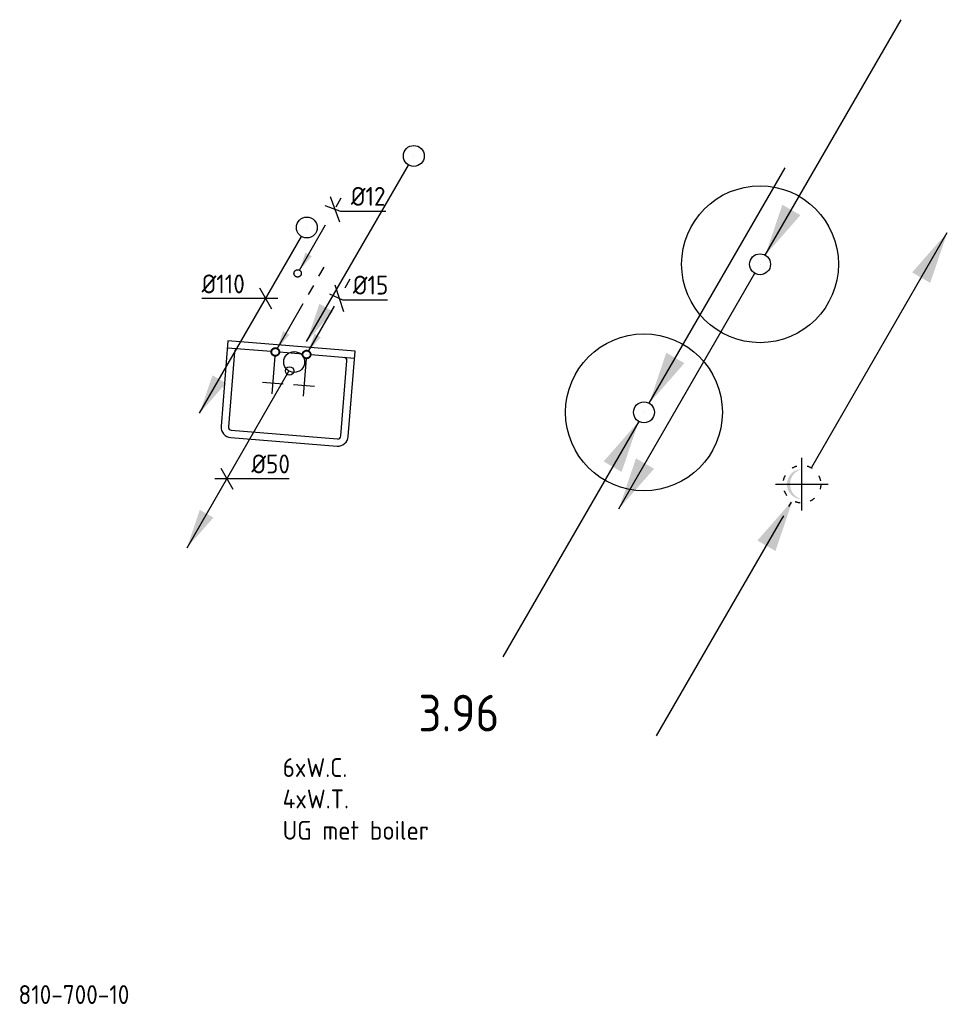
# Model space of a CAD drawing. Header units: millimetres. Extents: x -2687 to 63694, y -1198 to 65068.
# Tile 10 of 13: x 16026 to 20461, y 59711 to 64418. Entities that reach past the tile are written whole.
import ezdxf

# ---------------------------------------------------------------- set-up
doc = ezdxf.new("R2010")
doc.units = ezdxf.units.MM
doc.header["$LTSCALE"] = 50
for name, pattern in [('2322109', [10, 5, -2, 1, -2]), ('2322109_a', [10, 5, -2, 1, -2]), ('2322110', [10, 5, -1, 1, -1, 1, -1]), ('2322110_a', [10, 5, -1, 1, -1, 1, -1]), ('2322121', [2000, 1000, 1000]), ('2322121_a', [2000, 1000, 1000]), ('CENTER2', [28.575, 19.05, -3.175, 3.175, -3.175]), ('SMALL_DASH', [1.5, 0.5, -1])]:
    doc.linetypes.add(name, pattern=pattern)
for name, color, linetype in [('BL$2----', 7, 'Continuous'), ('bTuwkundig', 7, 'Continuous'), ('WL524---', 4, '2322121'), ('WL531---', 5, '2322109'), ('WL532---', 1, '2322110'), ('WL570---_RETOUR_D', 4, 'Continuous'), ('WL570---_RETOUR_HL', 1, 'CENTER2'), ('WL570---_TOEVOER', 3, 'Continuous'), ('WL570---_TOEVOER_D', 3, 'Continuous'), ('WL740---', 4, 'Continuous'), ('WM524---', 1, 'Continuous'), ('WM531---', 1, 'Continuous'), ('WT561---', 7, 'Continuous')]:
    doc.layers.add(name, color=color, linetype=linetype)
doc.styles.add('STABICAD-018', font='ISOCP.SHX', dxfattribs={"height": 90})
doc.styles.add('STABICAD-035', font='ISOCP.SHX', dxfattribs={"height": 175})
doc.styles.get("Standard").update_dxf_attribs({"font": 'arial.ttf'})

# ---------------------------------------------------------------- blocks, each defined once
blk = doc.blocks.new('*U108')
at = {"linetype": '2322121'}
blk.add_hatch(color=2, dxfattribs=at).paths.add_polyline_path([(-512.5, -887.7), (-451.2, -706.5), (-386.3, -744)], flags=0)
at = {"color": 0, "linetype": '2322121'}
blk.add_line((0, 0), (0, 0, 1), dxfattribs=at)
at = {"color": 2, "linetype": '2322121_a'}
blk.add_line((-512.5, -887.7, 1), (-25, -43.3, 1), dxfattribs=at)
at = {"color": 0, "linetype": '2322121'}
blk.add_circle((0, 0, 1), 50, dxfattribs=at)
at = {"color": 2, "linetype": '2322121'}
blk.add_circle((0, 0, 1), 50, dxfattribs=at)
at = {"layer": 'BL$2----', "color": 2}
for tag in ['SECTIONCODE', 'POSITIONCODE']:
    blk.add_attdef(tag, (17398.9, 63574.3, 149), '', height=1.8, dxfattribs=at)
at = {"layer": 'BL$2----', "color": 2, "style": 'STABICAD-018'}
for tag, p in [('CODE', (17398.9, 63524.3, -1)), ('FLOORCODE', (17448.9, 63424.3, -1))]:
    blk.add_attdef(tag, p, '', height=1.8, dxfattribs=at)
blk = doc.blocks.new('*U99')
at = {"linetype": '2322121'}
blk.add_hatch(color=2, dxfattribs=at).paths.add_polyline_path([(-512.5, -887.7), (-451.2, -706.5), (-386.3, -744)], flags=0)
at = {"color": 0, "linetype": '2322121'}
blk.add_line((0, 0), (0, 0, 1), dxfattribs=at)
at = {"color": 2, "linetype": '2322121_a'}
blk.add_line((-512.5, -887.7, 1), (-25, -43.3, 1), dxfattribs=at)
at = {"color": 0, "linetype": '2322121'}
blk.add_circle((0, 0, 1), 50, dxfattribs=at)
at = {"color": 2, "linetype": '2322121'}
blk.add_circle((0, 0, 1), 50, dxfattribs=at)
at = {"layer": 'BL$2----', "color": 2}
for tag in ['SECTIONCODE', 'POSITIONCODE']:
    blk.add_attdef(tag, (7968.6, 64330.9, 149), '', height=1.8, dxfattribs=at)
at = {"layer": 'BL$2----', "color": 2, "style": 'STABICAD-018'}
for tag, p in [('CODE', (7968.6, 64280.9, -1)), ('FLOORCODE', (8018.6, 64180.9, -1))]:
    blk.add_attdef(tag, p, '', height=1.8, dxfattribs=at)
blk = doc.blocks.new('*U106')
at = {"linetype": '2322121'}
blk.add_hatch(color=2, dxfattribs=at).paths.add_polyline_path([(-512.5, -887.7), (-451.2, -706.5), (-386.3, -744)], flags=0)
at = {"color": 0, "linetype": '2322121'}
blk.add_line((0, 0), (0, 0, 1), dxfattribs=at)
at = {"color": 2, "linetype": '2322121_a'}
blk.add_line((-512.5, -887.7, 1), (-25, -43.3, 1), dxfattribs=at)
at = {"color": 0, "linetype": '2322121'}
blk.add_circle((0, 0, 1), 50, dxfattribs=at)
at = {"color": 2, "linetype": '2322121'}
blk.add_circle((0, 0, 1), 50, dxfattribs=at)
at = {"layer": 'BL$2----', "color": 2}
for tag in ['SECTIONCODE', 'POSITIONCODE']:
    blk.add_attdef(tag, (17338.5, 62931.5, 149), '', height=1.8, dxfattribs=at)
at = {"layer": 'BL$2----', "color": 2, "style": 'STABICAD-018'}
for tag, p in [('CODE', (17338.5, 62881.5, -1)), ('FLOORCODE', (17388.5, 62781.5, -1))]:
    blk.add_attdef(tag, p, '', height=1.8, dxfattribs=at)
blk = doc.blocks.new('SA-STRT2-NEST1')
at = {"color": 0, "linetype": 'Continuous'}
for p, q in [((255, 460), (-255, 460)), ((255, 425), (-255, 425)), ((-305, 410), (-305, 0)), ((-270, 410), (-270, 50)), ((270, 50), (270, 410)), ((305, 0), (305, 410)), ((-305, 35), (-95, 35)), ((-305, 0), (305, 0)), ((-55, 35), (55, 35)), ((95, 35), (305, 35))]:
    blk.add_line(p, q, dxfattribs=at)
for centre, radius, start, end in [((-255, 410), 50, 90, 180), ((-255, 410), 15, 90, 180), ((255, 410), 50, 0, 90), ((255, 410), 15, 0, 90), ((-255, 50), 15, 180, 270), ((255, 50), 15, 270, 0)]:
    blk.add_arc(centre, radius, start, end, dxfattribs=at)
at = {"color": 0, "linetype": 'Continuous', "style": 'STABICAD-018', "flags": 1}
blk.add_attdef('SA_MATCODE', (0, 0), '', height=1.8, dxfattribs=at)
blk = doc.blocks.new('SA_SYM049_NO_TAPS')
at = {"linetype": 'Continuous'}
blk.add_blockref('SA-STRT2-NEST1', (0, 0), dxfattribs=at)
blk = doc.blocks.new('*U104')
at = {"color": 0, "linetype": '2322121'}
blk.add_circle((0, 0), 20, dxfattribs=at)
at = {"layer": 'BL$2----', "color": 2}
for tag in ['CODE', 'SECTIONCODE', 'SECTIONCODE2', 'POSITIONCODE', 'POSITIONCODE2']:
    blk.add_attdef(tag, (17316.2, 62738.7, 850), '', height=1.8, dxfattribs=at)
blk = doc.blocks.new('*U126')
at = {"color": 0, "linetype": '2322109'}
blk.add_circle((0, 0), 20, dxfattribs=at)
at = {"layer": 'BL$2----', "color": 2}
for tag in ['CODE', 'CODE2', 'SECTIONCODE', 'INDICATIONTEXT', 'POSITIONCODE', 'LABEL']:
    blk.add_attdef(tag, (17397.7, 62817.4, 1150), '', height=1.2, dxfattribs=at)
at = {"layer": 'BL$2----', "color": 1}
blk.add_attdef('PRODUCTCODE', (17397.7, 62817.4, 1150), '', height=1.8, dxfattribs=at)
blk = doc.blocks.new('*U105')
at = {"color": 0, "linetype": '2322110'}
blk.add_circle((0, 0), 20, dxfattribs=at)
at = {"layer": 'BL$2----', "color": 2}
for tag in ['CODE', 'CODE2', 'SECTIONCODE', 'INDICATIONTEXT', 'POSITIONCODE', 'LABEL']:
    blk.add_attdef(tag, (17248.2, 62829.4, 1150), '', height=1.2, dxfattribs=at)
at = {"layer": 'BL$2----', "color": 1}
blk.add_attdef('PRODUCTCODE', (17248.2, 62829.4, 1150), '', height=1.8, dxfattribs=at)
blk = doc.blocks.new('TAP_SINK03_COLD')
at = {"color": 0, "linetype": 'Continuous'}
for p, q in [((0, 0), (0, 180)), ((-50, 130), (50, 130))]:
    blk.add_line(p, q, dxfattribs=at)
blk = doc.blocks.new('TAP_SINK03_HOT')
at = {"color": 0, "linetype": 'Continuous'}
for p, q in [((0, 0), (0, 180)), ((-50, 130), (50, 130))]:
    blk.add_line(p, q, dxfattribs=at)
blk = doc.blocks.new('*U107')
at = {"color": 0, "linetype": 'Continuous'}
for p, q in [((-28.9, 50), (28.9, -50)), ((-57.7, 0), (67.2, 0)), ((67.2, 0), (297.2, 0))]:
    blk.add_line(p, q, dxfattribs=at)
at = {"color": 0, "linetype": 'Continuous', "style": 'STABICAD-018'}
blk.add_text('%%c50', height=90, dxfattribs=at).set_placement((117.2, 25))
at = {"layer": 'BL$2----', "color": 2}
blk.add_attdef('CODE', (17016.8, 62224.2, -1), '', height=1.8, dxfattribs=at)
blk = doc.blocks.new('*U113')
at = {"color": 0, "linetype": 'Continuous'}
for p, q in [((28.9, -50), (-28.9, 50)), ((-49.7, 0), (-306.8, 0)), ((57.7, 0), (-49.7, 0))]:
    blk.add_line(p, q, dxfattribs=at)
at = {"color": 0, "linetype": 'Continuous', "style": 'STABICAD-018'}
blk.add_text('%%c110', height=90, dxfattribs=at).set_placement((-306.8, 25))
at = {"layer": 'BL$2----', "color": 2}
blk.add_attdef('CODE', (17202.9, 63084.8, -1), '', height=1.8, dxfattribs=at)
blk = doc.blocks.new('*U123')
at = {"linetype": '2322109'}
blk.add_hatch(color=2, dxfattribs=at).paths.add_polyline_path([(8.8, 15.2), (37.3, 99.7), (67.7, 82.2)], flags=0)
at = {"color": 2, "linetype": '2322109_a'}
blk.add_line((8.8, 15.2, 3000), (236.2, 409.2, 3000), dxfattribs=at)
at = {"color": 0, "linetype": '2322109'}
blk.add_line((0, 0), (0, 0, 3000), dxfattribs=at)
at = {"color": 2, "linetype": '2322109'}
blk.add_circle((0, 0, 3000), 17.5, dxfattribs=at)
at = {"layer": 'BL$2----', "color": 2}
for tag in ['SECTIONCODE', 'POSITIONCODE']:
    blk.add_attdef(tag, (6033.9, 64403.6, 1499.5), '', height=1.2, dxfattribs=at)
at = {"layer": 'BL$2----', "color": 2, "style": 'STABICAD-018'}
for tag, p in [('CODE', (6033.9, 64353.6)), ('FLOORCODE', (6083.9, 64253.6))]:
    blk.add_attdef(tag, p, '', height=1.2, dxfattribs=at)
blk = doc.blocks.new('*U129')
at = {"linetype": '2322109'}
blk.add_hatch(color=2, dxfattribs=at).paths.add_polyline_path([(8.8, 15.2), (37.3, 99.7), (67.7, 82.2)], flags=0)
at = {"color": 2, "linetype": '2322109_a'}
blk.add_line((8.8, 15.2, 3000), (236.2, 409.2, 3000), dxfattribs=at)
at = {"color": 0, "linetype": '2322109'}
blk.add_line((0, 0), (0, 0, 3000), dxfattribs=at)
at = {"color": 2, "linetype": '2322109'}
blk.add_circle((0, 0, 3000), 17.5, dxfattribs=at)
at = {"layer": 'BL$2----', "color": 2}
for tag in ['SECTIONCODE', 'POSITIONCODE']:
    blk.add_attdef(tag, (17397.7, 62967.4, 2649.5), '', height=1.2, dxfattribs=at)
at = {"layer": 'BL$2----', "color": 2, "style": 'STABICAD-018'}
for tag, p in [('CODE', (17397.7, 62917.4, 1150)), ('FLOORCODE', (17447.7, 62817.4, 1150))]:
    blk.add_attdef(tag, p, '', height=1.2, dxfattribs=at)
blk = doc.blocks.new('*U130')
at = {"linetype": '2322110'}
blk.add_hatch(color=2, dxfattribs=at).paths.add_polyline_path([(8.8, 15.2), (37.3, 99.7), (67.7, 82.2)], flags=0)
at = {"color": 2, "linetype": '2322110_a'}
blk.add_line((8.8, 15.2, 3000), (236.2, 409.2, 3000), dxfattribs=at)
at = {"color": 0, "linetype": '2322110'}
blk.add_line((0, 0), (0, 0, 3000), dxfattribs=at)
at = {"color": 2, "linetype": '2322110'}
blk.add_circle((0, 0, 3000), 17.5, dxfattribs=at)
at = {"layer": 'BL$2----', "color": 2}
for tag in ['SECTIONCODE', 'POSITIONCODE']:
    blk.add_attdef(tag, (17248.2, 62979.4, 1499.5), '', height=1.2, dxfattribs=at)
at = {"layer": 'BL$2----', "color": 2, "style": 'STABICAD-018'}
for tag, p in [('CODE', (17248.2, 62929.4)), ('FLOORCODE', (17298.2, 62829.4))]:
    blk.add_attdef(tag, p, '', height=1.2, dxfattribs=at)
blk = doc.blocks.new('*U138')
at = {"color": 0, "linetype": 'Continuous'}
for p, q in [((-20.8, 64), (20.8, -64)), ((-45.9, 20.5), (16, -7.2)), ((16, -7.2), (231.8, -7.2))]:
    blk.add_line(p, q, dxfattribs=at)
at = {"color": 0, "linetype": 'Continuous', "style": 'STABICAD-018'}
blk.add_text('%%c15', height=90, dxfattribs=at).set_placement((66, 17.8))
at = {"layer": 'BL$2----', "color": 2}
blk.add_attdef('CODE', (17553, 63086.3, 1150), '', height=1.2, dxfattribs=at)
blk = doc.blocks.new('*U139')
at = {"color": 0, "linetype": 'Continuous'}
for p, q in [((-22.7, 60.7), (22.7, -60.7)), ((-48.1, 16.6), (26.9, -9.3)), ((26.9, -9.3), (244.3, -9.3))]:
    blk.add_line(p, q, dxfattribs=at)
at = {"color": 0, "linetype": 'Continuous', "style": 'STABICAD-018'}
blk.add_text('%%c12', height=90, dxfattribs=at).set_placement((76.9, 15.7))
at = {"layer": 'BL$2----', "color": 2}
blk.add_attdef('CODE', (17532.6, 63512.6), '', height=1.2, dxfattribs=at)
blk = doc.blocks.new('*U161')
at = {"linetype": 'Continuous'}
for points in [[(25, 43.3), (106.7, 284.8), (193.3, 234.8)], [(-675, -1169.1), (-593.3, -927.6), (-506.7, -977.6)]]:
    blk.add_hatch(color=2, dxfattribs=at).paths.add_polyline_path(points, flags=0)
at = {"color": 2, "linetype": 'Continuous'}
for p, q in [((25, 43.3, 3000), (675, 1169.1, 3000)), ((-675, -1169.1, 3000), (-25, -43.3, 3000))]:
    blk.add_line(p, q, dxfattribs=at)
at = {"color": 0, "linetype": 'Continuous'}
blk.add_line((0, 0), (0, 0, 3000), dxfattribs=at)
blk.add_circle((0, 0, 3000), 50, dxfattribs=at)
at = {"color": 2, "linetype": 'Continuous'}
blk.add_circle((0, 0, 3000), 50, dxfattribs=at)
at = {"layer": 'WL570---_TOEVOER_D', "color": 2, "style": 'STABICAD-018'}
for tag, p in [('SECTIONCODE', (19566, 63398.7, 1499.5)), ('POSITIONCODE', (19566, 63398.7, 1499.5)), ('CODE', (19566, 63348.7)), ('FLOORCODE', (19616, 63248.7))]:
    blk.add_attdef(tag, p, '', height=1.8, dxfattribs=at)
blk = doc.blocks.new('*U160')
at = {"linetype": 'Continuous'}
for points in [[(25, 43.3), (106.7, 284.8), (193.3, 234.8)], [(-25, -43.3), (-106.7, -284.8), (-193.3, -234.8)]]:
    blk.add_hatch(color=2, dxfattribs=at).paths.add_polyline_path(points, flags=0)
at = {"color": 2, "linetype": 'Continuous'}
for p, q in [((25, 43.3, 3000), (675, 1169.1, 3000)), ((-25, -43.3, 3000), (-675, -1169.1, 3000))]:
    blk.add_line(p, q, dxfattribs=at)
at = {"color": 0, "linetype": 'Continuous'}
blk.add_line((0, 0), (0, 0, 3000), dxfattribs=at)
blk.add_circle((0, 0, 3000), 50, dxfattribs=at)
at = {"color": 2, "linetype": 'Continuous'}
blk.add_circle((0, 0, 3000), 50, dxfattribs=at)
at = {"layer": 'WL570---_TOEVOER_D', "color": 2, "style": 'STABICAD-018'}
for tag, p in [('SECTIONCODE', (19011, 62690.9, 1499.5)), ('POSITIONCODE', (19011, 62690.9, 1499.5)), ('CODE', (19011, 62640.9)), ('FLOORCODE', (19061, 62540.9))]:
    blk.add_attdef(tag, p, '', height=1.8, dxfattribs=at)
blk = doc.blocks.new('*U162')
at = {"linetype": 'Continuous'}
for points in [[(695, 1203.8), (613.3, 962.3), (526.7, 1012.3)], [(-45, -77.9), (-126.7, -319.4), (-213.3, -269.4)]]:
    blk.add_hatch(color=2, dxfattribs=at).paths.add_polyline_path(points, flags=0)
blk.add_hatch(color=0, dxfattribs=at).paths.add_polyline_path([(0, -72), (-14.3, -70.6), (-28, -66.3), (-40.7, -59.4), (-51.6, -50.2), (-60.6, -38.9), (-67.1, -26.1), (-71, -12.2), (-72, 2.1), (-70.1, 16.4), (-65.5, 30), (-58.2, 42.4), (-48.6, 53.1), (-37.1, 61.7), (-24.1, 67.8), (-10.2, 71.3), (0, 72), (-0.4, 71.9), (-14.3, 67), (-27, 59.4), (-37.9, 49.5), (-46.7, 37.6), (-52.9, 24.1), (-56.3, 9.8), (-56.7, -5), (-54.3, -19.6), (-49, -33.4), (-41, -45.8), (-30.8, -56.5), (-18.6, -64.8), (-5, -70.6), (-0.4, -71.9)], is_closed=False, flags=0)
at = {"color": 2, "linetype": 'Continuous'}
for p, q in [((46.5, 80.5), (695, 1203.8)), ((-695, -1203.8), (-99.6, -172.5))]:
    blk.add_line(p, q, dxfattribs=at)
at = {"color": 2, "linetype": 'SMALL_DASH'}
for p, q in [((45, 77.9), (46.5, 80.5)), ((-99.6, -172.5), (-45, -77.9))]:
    blk.add_line(p, q, dxfattribs=at)
blk.add_circle((0, 0), 90, dxfattribs=at)
at = {"layer": 'WL570---_RETOUR_HL', "linetype": 'CENTER2'}
for p, q in [((0, -126, 3000), (0, 126, 3000)), ((-126, 0, 3000), (126, 0, 3000))]:
    blk.add_line(p, q, dxfattribs=at)
blk.add_circle((0, 0), 0.0125, dxfattribs=at)
at = {"layer": 'WL570---_TOEVOER_D', "color": 2, "style": 'STABICAD-018'}
for tag, p in [('SECTIONCODE', (19766.5, 62347.5, 1499.5)), ('POSITIONCODE', (19766.5, 62347.5, 1499.5)), ('CODE', (19766.5, 62297.5)), ('FLOORCODE', (19816.5, 62197.5))]:
    blk.add_attdef(tag, p, '', height=1.8, dxfattribs=at)

msp = doc.modelspace()

# ---------------------------------------------------------------- linework, layer by layer
at = {"layer": 'WL570---_RETOUR_D', "linetype": 'Continuous'}
msp.add_circle((19011, 62540.9), 375, dxfattribs=at)
at = {"layer": 'WL570---_TOEVOER_D'}
msp.add_circle((19566, 63248.7), 375, dxfattribs=at)

# ---------------------------------------------------------------- block references
at = {"layer": 'WL524---', "linetype": '2322121'}
for name, p in [('*U99', (17910.5, 63766.4, -1)), ('*U108', (17398.9, 63424.3, -1)), ('*U106', (17338.5, 62781.5, -1)), ('*U104', (17316.2, 62738.7, 850))]:
    msp.add_blockref(name, p, dxfattribs=at)
at = {"layer": 'WL531---', "linetype": '2322109'}
for name, p in [('*U123', (17355, 63205)), ('*U129', (17397.7, 62817.4, 1150)), ('*U126', (17397.7, 62817.4, 1150))]:
    msp.add_blockref(name, p, dxfattribs=at)
at = {"layer": 'WL531---', "color": 2, "linetype": '2322109', "rotation": 175.4126559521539}
msp.add_blockref('TAP_SINK03_COLD', (17396.1, 62797.5, 950), dxfattribs=at)
at = {"layer": 'WL532---', "linetype": '2322110'}
for name, p in [('*U130', (17248.2, 62829.4)), ('*U105', (17248.2, 62829.4, 1150))]:
    msp.add_blockref(name, p, dxfattribs=at)
at = {"layer": 'WL532---', "color": 2, "linetype": '2322110', "rotation": 175.4126559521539}
msp.add_blockref('TAP_SINK03_HOT', (17246.6, 62809.5, 950), dxfattribs=at)
at = {"layer": 'WL570---_RETOUR_D', "linetype": 'Continuous'}
msp.add_blockref('*U162', (19766.5, 62197.5), dxfattribs=at)
at = {"layer": 'WL570---_TOEVOER', "linetype": 'Continuous'}
for name, p in [('*U161', (19566, 63248.7)), ('*U160', (19011, 62540.9))]:
    msp.add_blockref(name, p, dxfattribs=at)
at = {"layer": 'WL740---', "linetype": 'Continuous', "rotation": 175.4126559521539}
msp.add_blockref('SA_SYM049_NO_TAPS', (17325.8, 62858.3, 950), dxfattribs=at)
at = {"layer": 'WM524---', "linetype": 'Continuous'}
for name, p in [('*U113', (17202.9, 63084.8, -1)), ('*U107', (17016.8, 62224.2, -1))]:
    msp.add_blockref(name, p, dxfattribs=at)
at = {"layer": 'WM531---', "linetype": 'Continuous'}
for name, p in [('*U139', (17532.6, 63512.6)), ('*U138', (17553, 63086.3, 1150))]:
    msp.add_blockref(name, p, dxfattribs=at)

# ---------------------------------------------------------------- texts
at = {"layer": 'bTuwkundig', "color": 3, "style": 'STABICAD-035'}
msp.add_text('3.96', height=175, dxfattribs=at).set_placement((17932.6, 61015.7, -500))
at = {"layer": 'WL740---', "insert": (17283.2, 60887.8), "char_height": 90, "attachment_point": 1, "style": 'STABICAD-018'}
msp.add_mtext_dynamic_manual_height_columns('6xW.C.\\P4xW.T.\\PUG met boiler', width=2317.401, gutter_width=450, heights=[0], dxfattribs=at)
at = {"layer": 'WT561---', "color": 1, "style": 'STABICAD-018'}
msp.add_text('810-700-10', height=90, dxfattribs=at).set_placement((16020.2, 59712.6))

doc.saveas('drawing.dxf')
